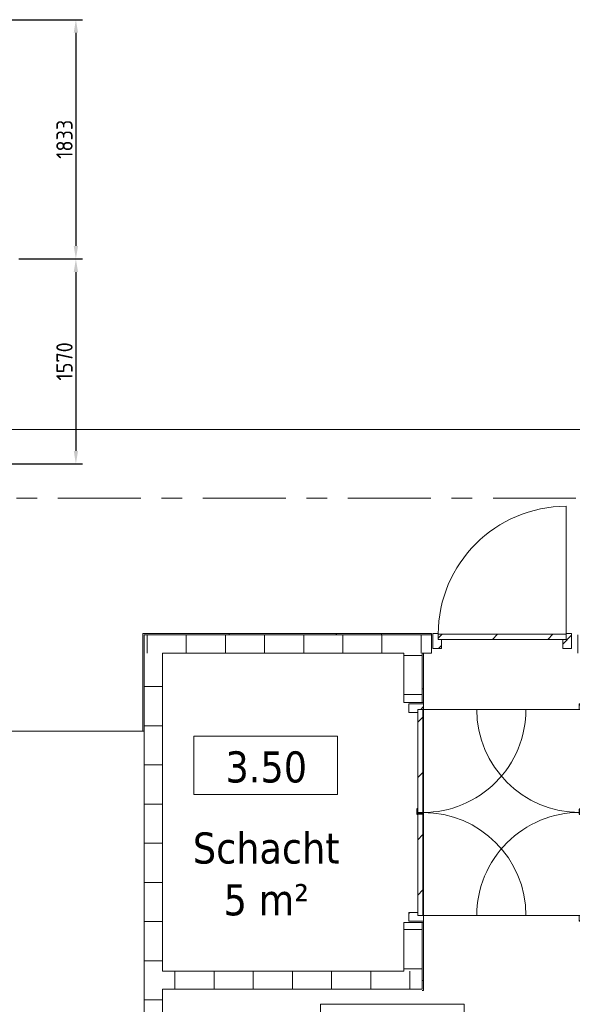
# Model space of a CAD drawing. Extents: x 3165 to 57695, y -7842 to 39081.
# Tile 109 of 248: x 27319 to 31554, y 20951 to 28494. Entities that reach past the tile are written whole.
import ezdxf

# ---------------------------------------------------------------- set-up
doc = ezdxf.new("R2010")
doc.units = 0
doc.header["$LTSCALE"] = 50
doc.header["$PDSIZE"] = -5
doc.linetypes.add('Onderlegger 3e verdieping$0$stramien', pattern=[22.225, 12.7, -3.175, 3.175, -3.175])
doc.layers.get('0').update_dxf_attribs({"linetype": 'CONTINUOUS'})
doc.layers.get('DEFPOINTS').update_dxf_attribs({"linetype": 'CONTINUOUS'})
doc.layers.add('AS-M38--_F123--_Wandlengte', color=1, linetype='CONTINUOUS')
for name, color, linetype, lineweight in [('Onderlegger 3e verdieping$0$A-AREA-IDEN', 8, 'CONTINUOUS', 18), ('Onderlegger 3e verdieping$0$A-DOOR', 8, 'CONTINUOUS', 25), ('Onderlegger 3e verdieping$0$A-FLOR-OTLN', 8, 'CONTINUOUS', 18), ('Onderlegger 3e verdieping$0$A-GENM', 8, 'CONTINUOUS', 18), ('Onderlegger 3e verdieping$0$A-WALL-PATT', 8, 'CONTINUOUS', 50), ('Onderlegger 3e verdieping$0$I-WALL', 8, 'CONTINUOUS', 25), ('Onderlegger 3e verdieping$0$S-GRID', 8, 'CONTINUOUS', 18)]:
    doc.layers.add(name, color=color, linetype=linetype, lineweight=lineweight)
doc.styles.add('Onderlegger 3e verdieping$0$Tahoma_1', font='TAHOMA.TTF', dxfattribs={"height": 238.040123})
doc.styles.get("Standard").update_dxf_attribs({"font": 'isocp.shx'})
doc.dimstyles.new('CWall_F2_Wandlengte', dxfattribs={"dimscale": 50, "dimtxt": 2.5, "dimasz": 2, "dimexe": 1, "dimexo": 1, "dimgap": 0.5, "dimtad": 1, "dimdec": 0, "dimdsep": 46, "dimtxsty": 'Standard', "dimcen": 2.5, "dimclrt": 2, "dimadec": 0, "dimazin": 0, "dimtfac": 1, "dimtdec": 0, "dimtix": 1, "dimtmove": 2, "dimatfit": 0, "dimfxl": 0, "dimtolj": 1, "dimtzin": 0, "dimarcsym": 0})
pattern_1 = [(0, (0, 0), (406.4, 101.6), [33.528, -271.272, 33.528, -271.272, -1625.6]), (0, (0, 0), (406.4, 101.6), [-609.6, 33.528, -576.072, 33.528, -271.272, -711.2]), (0, (0, 0), (406.4, 101.6), [-1524, 33.528, -169.672, 33.528, -474.472]), (120, (152.4, 50.8), (-291.18818, 301.15272), [33.528, -271.272, 33.528, -271.272, -1625.6]), (120, (152.4, 50.8), (-291.18818, 301.15272), [-609.6, 33.528, -576.072, 33.528, -271.272, -711.2]), (120, (152.4, 50.8), (-291.18818, 301.15272), [-1524, 33.528, -169.672, 33.528, -474.472]), (240, (203.2, 254), (-115.21182, -402.75272), [33.528, -271.272, 33.528, -271.272, -1625.6]), (240, (203.2, 254), (-115.21182, -402.75272), [-609.6, 33.528, -576.072, 33.528, -271.272, -711.2]), (240, (203.2, 254), (-115.21182, -402.75272), [-1524, 33.528, -169.672, 33.528, -474.472])]

# ---------------------------------------------------------------- blocks, each defined once
blk = doc.blocks.new('Onderlegger 3e verdieping$0$32_KA_hout_67_114_dubb_deur - H1530-8095868-Plotview 3e Verdieping - schaal 1 op 100')
at = {"layer": 'Onderlegger 3e verdieping$0$A-DOOR', "lineweight": 18}
h = blk.add_hatch(dxfattribs=at)
h.set_pattern_fill('FP_108', color=256, style=0, pattern_type=2)
h.set_pattern_definition([(315, (-22402.82, 31686.6), (91.9239, 91.9239), [])])
h.paths.add_polyline_path([(-814, 75), (-814, -34), (-747, -34), (-747, 35), (-772, 35), (-772, 80), (-814, 80)], flags=0)
h.paths.add_polyline_path([(783, 35), (783, -34), (850, -34), (850, 80), (808, 80), (808, 35)], flags=0)
for p, q in [((-772, 80), (-814, 80)), ((-814, 80), (-814, -34)), ((-772, 75), (-772, 80)), ((850, 80), (808, 80)), ((808, 80), (808, 75)), ((850, -34), (850, 80)), ((-747, -34), (-747, 35)), ((783, 35), (783, -34)), ((-814, -34), (-747, -34)), ((783, -34), (850, -34))]:
    blk.add_line(p, q, dxfattribs=at)
at = {"layer": 'Onderlegger 3e verdieping$0$A-DOOR'}
for p, q in [((4.6, 79.3), (4.6, 75)), ((44.6, 79.3), (4.6, 79.3)), ((44.6, 75), (44.6, 79.3)), ((4.6, 34.3), (-9.4, 34.3)), ((-9.4, 34.3), (-9.4, 29.3)), ((-9.4, 29.3), (30.6, 29.3)), ((25.6, 34.3), (9.6, 34.3)), ((18, 74.3), (25.6, 74.3)), ((25.6, 74.3), (25.6, 34.3)), ((30.6, 29.3), (30.6, 35))]:
    blk.add_line(p, q, dxfattribs=at)
at = {"layer": 'Onderlegger 3e verdieping$0$A-GENM'}
for p, q in [((-772, 75), (-772, 865)), ((808, 75), (808, 865))]:
    blk.add_line(p, q, dxfattribs=at)
for centre, start, end in [((-772, 75), 360, 90), ((808, 75), 90, 180)]:
    blk.add_arc(centre, 790, start, end, dxfattribs=at)
blk = doc.blocks.new('Onderlegger 3e verdieping$0$32_KA_hout_67_114_dubb_deur - H1530-V100-Plotview 3e Verdieping - schaal 1 op 100')
at = {"layer": 'Onderlegger 3e verdieping$0$A-DOOR', "lineweight": 18}
h = blk.add_hatch(dxfattribs=at)
h.set_pattern_fill('FP_223', color=256, style=0, pattern_type=2)
h.set_pattern_definition([(135, (22438.82, -30333.6), (-91.9239, -91.9239), [])])
h.paths.add_polyline_path([(850, -22.6), (850, 80), (808, 80), (808, 35), (783, 35), (783, -34), (850, -34)], flags=0)
h.paths.add_polyline_path([(-747, 35), (-772, 35), (-772, 80), (-814, 80), (-814, -34), (-747, -34), (-747, -22.6)], flags=0)
for p, q in [((-772, 80), (-814, 80)), ((-814, 80), (-814, -34)), ((-772, 75), (-772, 80)), ((850, 80), (808, 80)), ((808, 80), (808, 75)), ((850, -34), (850, 80)), ((-747, -34), (-747, 35)), ((783, 35), (783, -34)), ((-814, -34), (-747, -34)), ((783, -34), (850, -34))]:
    blk.add_line(p, q, dxfattribs=at)
at = {"layer": 'Onderlegger 3e verdieping$0$A-DOOR'}
for p, q in [((4.6, 79.3), (4.6, 75)), ((44.6, 79.3), (4.6, 79.3)), ((44.6, 75), (44.6, 79.3)), ((4.6, 34.3), (-9.4, 34.3)), ((-9.4, 34.3), (-9.4, 29.3)), ((-9.4, 29.3), (30.6, 29.3)), ((25.6, 34.3), (9.6, 34.3)), ((18, 74.3), (25.6, 74.3)), ((25.6, 74.3), (25.6, 34.3)), ((30.6, 29.3), (30.6, 35))]:
    blk.add_line(p, q, dxfattribs=at)
at = {"layer": 'Onderlegger 3e verdieping$0$A-GENM'}
for p, q in [((-772, 75), (-772, 865)), ((808, 75), (808, 865))]:
    blk.add_line(p, q, dxfattribs=at)
for centre, start, end in [((-772, 75), 360, 90), ((808, 75), 90, 180)]:
    blk.add_arc(centre, 790, start, end, dxfattribs=at)
blk = doc.blocks.new('Onderlegger 3e verdieping$0$32_KA_binnendeur_hout - 32_KA_binnendeur_hout-V101-Plotview 3e Verdieping - schaal 1 op 100')
at = {"layer": 'Onderlegger 3e verdieping$0$A-DOOR', "lineweight": 18}
h = blk.add_hatch(dxfattribs=at)
h.set_pattern_fill('FP_224', color=256, style=0, pattern_type=2)
h.set_pattern_definition([(135, (22815.82, -30408.6), (-212.132, -212.132), [])])
h.paths.add_polyline_path([(395, -40), (395, 0), (-395, 0), (-395, -40), (393.1, -40)], flags=0)
for p, q in [((395, 0), (-395, 0)), ((-395, 0), (-395, -40)), ((395, -40), (395, 0)), ((-395, -40), (395, -40))]:
    blk.add_line(p, q, dxfattribs=at)
blk = doc.blocks.new('Onderlegger 3e verdieping$0$32_KA_binnendeur_hout - 32_KA_binnendeur_hout-V102-Plotview 3e Verdieping - schaal 1 op 100')
at = {"layer": 'Onderlegger 3e verdieping$0$A-DOOR', "lineweight": 18}
h = blk.add_hatch(dxfattribs=at)
h.set_pattern_fill('FP_225', color=256, style=0, pattern_type=2)
h.set_pattern_definition([(135, (22019.5, -30408.6), (-212.132, -212.132), [])])
h.paths.add_polyline_path([(388.7, 0), (-388.7, 0), (-388.7, -40), (388.7, -40)], flags=0)
for p, q in [((388.7, 0), (-388.7, 0)), ((-388.7, 0), (-388.7, -40)), ((388.7, -40), (388.7, 0)), ((-388.7, -40), (388.7, -40))]:
    blk.add_line(p, q, dxfattribs=at)
blk = doc.blocks.new('Onderlegger 3e verdieping$0$32_KA_hout_67-114-enkele_deur - H930-8118354-Plotview 3e Verdieping - schaal 1 op 100')
at = {"layer": 'Onderlegger 3e verdieping$0$A-GENM'}
h = blk.add_hatch(dxfattribs=at)
h.set_pattern_fill('FP_245', color=256, style=0, pattern_type=2)
h.set_pattern_definition([(45, (-31016.6, -23711.2), (-91.9239, 91.9239), [])])
h.paths.add_polyline_path([(-490.1, -34), (-465.1, -34), (-465.1, 35), (-490.1, 35), (-490.1, 80), (-532.1, 80), (-532.1, -34)], flags=0)
h.paths.add_polyline_path([(531.9, -34), (531.9, 80), (489.9, 80), (489.9, 35), (464.9, 35), (464.9, -34), (489.9, -34)], flags=0)
at = {"layer": 'Onderlegger 3e verdieping$0$A-DOOR', "lineweight": 18}
for p, q in [((-490.1, 80), (-532.1, 80)), ((-532.1, 80), (-532.1, -34)), ((-490.1, 75), (-490.1, 80)), ((531.9, 80), (489.9, 80)), ((489.9, 80), (489.9, 75)), ((531.9, -34), (531.9, 80)), ((-465.1, -34), (-465.1, 35)), ((464.9, 35), (464.9, -34)), ((-532.1, -34), (-465.1, -34)), ((464.9, -34), (531.9, -34))]:
    blk.add_line(p, q, dxfattribs=at)
at = {"layer": 'Onderlegger 3e verdieping$0$A-GENM'}
blk.add_line((489.9, 75), (489.9, 1055), dxfattribs=at)
blk.add_arc((489.9, 75), 980, 90, 180, dxfattribs=at)
blk = doc.blocks.new('Onderlegger 3e verdieping$0$32_KA_binnendeur_hout - 32_KA_binnendeur_hout-6004066-Plotview 3e Verdieping - schaal 1 op 100')
at = {"layer": 'Onderlegger 3e verdieping$0$A-DOOR', "lineweight": 18}
h = blk.add_hatch(dxfattribs=at)
h.set_pattern_fill('FP_246', color=256, style=0, pattern_type=2)
h.set_pattern_definition([(225, (31016.48, 23786.2), (212.132, -212.132), [])])
h.paths.add_polyline_path([(490, 40), (-490, 40), (-490, 0), (490, 0)], flags=0)
for p, q in [((-490, 0), (-490, 40)), ((-490, 40), (490, 40)), ((490, 0), (-490, 0)), ((490, 40), (490, 0))]:
    blk.add_line(p, q, dxfattribs=at)
blk = doc.blocks.new('Onderlegger 3e verdieping$0$00_KU ruimtetag groot - 00_KU ruimtetag groot-3653893-Plotview 3e Verdieping - schaal 1 op 100')
at = {"layer": 'Onderlegger 3e verdieping$0$A-AREA-IDEN'}
for p, q in [((5.5, 2.164), (-5.5, 2.164)), ((-5.5, 2.164), (-5.5, -2.302)), ((5.5, -2.302), (5.5, 2.164)), ((-5.5, -2.302), (5.5, -2.302))]:
    blk.add_line(p, q, dxfattribs=at)
blk = doc.blocks.new('Onderlegger 3e verdieping')
at = {"layer": 'Onderlegger 3e verdieping$0$A-WALL-PATT', "lineweight": 18}
h = blk.add_hatch(dxfattribs=at)
h.set_pattern_fill('FP_11', color=256, style=0, pattern_type=2)
h.set_pattern_definition(pattern_1)
h.paths.add_polyline_path([(31916.6, 23781.2), (31916.6, 23791.2), (31558.6, 23791.2), (31558.6, 23781.2)], flags=0)
h.paths.add_polyline_path([(30311, 23781.2), (30474.6, 23781.2), (30474.6, 23791.2), (28273.3, 23791.2), (28273.3, 23781.2)], flags=0)
h = blk.add_hatch(dxfattribs=at)
h.set_pattern_fill('FP_105', color=256, angle=90, style=0, pattern_type=2)
h.set_pattern_definition([(270, (30094.93, 23781.2), (300, -8e-13), [])])
h.paths.add_polyline_path([(31616.6, 23641.2), (31916.6, 23641.2), (31916.6, 23781.2), (31558.6, 23781.2), (31558.6, 23641.2)], flags=0)
h.paths.add_polyline_path([(28413.3, 23641.2), (30474.6, 23641.2), (30474.6, 23781.2), (28273.3, 23781.2), (28273.3, 23641.2)], flags=0)
h = blk.add_hatch(dxfattribs=at)
h.set_pattern_fill('FP_106', color=256, angle=90, style=0, pattern_type=2)
h.set_pattern_definition([(180, (28413.26, 21584.7), (-6e-13, -300), [])])
h.paths.add_polyline_path([(28273.3, 19528.2), (28413.3, 19528.2), (28413.3, 23641.2), (28273.3, 23641.2), (28273.3, 19824.4)], flags=0)
h = blk.add_hatch(dxfattribs=at)
h.set_pattern_fill('FP_104', color=256, angle=90, style=0, pattern_type=2)
h.set_pattern_definition([(180, (30403.6, 22423.7), (-6e-13, -300), [])])
h.paths.add_polyline_path([(30311, 21206.2), (30403.6, 21206.2), (30403.6, 21578.8), (30263.6, 21578.8), (30263.6, 21206.2)], flags=0)
h.paths.add_polyline_path([(30311, 23262.8), (30403.6, 23262.8), (30403.6, 23641.2), (30263.6, 23641.2), (30263.6, 23262.8)], flags=0)
h = blk.add_hatch(dxfattribs=at)
h.set_pattern_fill('FP_11', color=256, style=0, pattern_type=2)
h.set_pattern_definition(pattern_1)
h.paths.add_polyline_path([(30413.6, 21056.2), (30413.6, 21578.8), (30403.6, 21578.8), (30403.6, 21056.2)], flags=0)
h.paths.add_polyline_path([(30413.6, 23262.8), (30413.6, 23641.2), (30403.6, 23641.2), (30403.6, 23262.8)], flags=0)
h = blk.add_hatch(dxfattribs=at)
h.set_pattern_fill('FP_109', color=256, angle=90, style=0, pattern_type=2)
h.set_pattern_definition([(90, (29408.43, 21066.2), (-300, -7e-13), [])])
h.paths.add_polyline_path([(30403.6, 21066.2), (30403.6, 21206.2), (28413.3, 21206.2), (28413.3, 21066.2), (30311, 21066.2)], flags=0)
at = {"layer": 'Onderlegger 3e verdieping$0$A-FLOR-OTLN'}
for p, q in [((26516.6, 25355.2), (43303.6, 25355.2)), ((28273.3, 23791.2), (28263.3, 23791.2)), ((28263.3, 23791.2), (28263.3, 23043)), ((30413.6, 23252.8), (30413.6, 23262.8)), ((30413.6, 21630.8), (30413.6, 23210.8)), ((22957.5, 23043), (28273.3, 23043)), ((30413.6, 21578.8), (30413.6, 21588.8))]:
    blk.add_line(p, q, dxfattribs=at)
at = {"layer": 'Onderlegger 3e verdieping$0$I-WALL', "lineweight": 18}
for p, q in [((30474.6, 23791.2), (28273.3, 23791.2)), ((30474.6, 23781.2), (28273.3, 23781.2)), ((28273.3, 23781.2), (28273.3, 19528.2)), ((30474.6, 23641.2), (30474.6, 23791.2)), ((28413.3, 23641.2), (30263.6, 23641.2)), ((28413.3, 21206.2), (28413.3, 23641.2)), ((30263.6, 23641.2), (30263.6, 23262.8)), ((30403.6, 23262.8), (30403.6, 23641.2)), ((30474.6, 23641.2), (30403.6, 23641.2)), ((30413.6, 23262.8), (30413.6, 23641.2)), ((30263.6, 23262.8), (30413.6, 23262.8)), ((30413.6, 21578.8), (30263.6, 21578.8)), ((30263.6, 21578.8), (30263.6, 21206.2)), ((30403.6, 21578.8), (30403.6, 21066.2)), ((30413.6, 21056.2), (30413.6, 21578.8)), ((30263.6, 21206.2), (28413.3, 21206.2)), ((28413.3, 19528.2), (28413.3, 21066.2)), ((28413.3, 21066.2), (30403.6, 21066.2)), ((30403.6, 21056.2), (30413.6, 21056.2))]:
    blk.add_line(p, q, dxfattribs=at)
at = {"layer": 'Onderlegger 3e verdieping$0$S-GRID', "linetype": 'Onderlegger 3e verdieping$0$stramien'}
blk.add_line((3164.6, 24828.2), (56107.8, 24828.2), dxfattribs=at)
at = {"layer": 'Onderlegger 3e verdieping$0$A-AREA-IDEN', "xscale": 99.99999999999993, "yscale": 99.99999999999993, "zscale": 99.99999999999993}
for p in [(29203.9, 22789.6), (30174.4, 20737.1)]:
    blk.add_blockref('Onderlegger 3e verdieping$0$00_KU ruimtetag groot - 00_KU ruimtetag groot-3653893-Plotview 3e Verdieping - schaal 1 op 100', p, dxfattribs=at)
at = {"layer": 'Onderlegger 3e verdieping$0$A-DOOR'}
blk.add_blockref('Onderlegger 3e verdieping$0$32_KA_hout_67-114-enkele_deur - H930-8118354-Plotview 3e Verdieping - schaal 1 op 100', (31016.6, 23711.2), dxfattribs=at)
for name, p, rotation in [('Onderlegger 3e verdieping$0$32_KA_binnendeur_hout - 32_KA_binnendeur_hout-6004066-Plotview 3e Verdieping - schaal 1 op 100', (31016.5, 23786.2), 180), ('Onderlegger 3e verdieping$0$32_KA_hout_67_114_dubb_deur - H1530-V100-Plotview 3e Verdieping - schaal 1 op 100', (30333.6, 22438.8), 270.0000000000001), ('Onderlegger 3e verdieping$0$32_KA_hout_67_114_dubb_deur - H1530-8095868-Plotview 3e Verdieping - schaal 1 op 100', (31686.6, 22402.8), 89.9999999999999), ('Onderlegger 3e verdieping$0$32_KA_binnendeur_hout - 32_KA_binnendeur_hout-V101-Plotview 3e Verdieping - schaal 1 op 100', (30408.6, 22815.8), 270.0000000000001), ('Onderlegger 3e verdieping$0$32_KA_binnendeur_hout - 32_KA_binnendeur_hout-V102-Plotview 3e Verdieping - schaal 1 op 100', (30408.6, 22019.5), 270.0000000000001)]:
    blk.add_blockref(name, p, dxfattribs=dict(at, rotation=rotation))
at = {"layer": 'Onderlegger 3e verdieping$0$A-AREA-IDEN', "char_height": 238.04, "attachment_point": 2, "line_spacing_factor": 1.000232, "style": 'Onderlegger 3e verdieping$0$Tahoma_1'}
for s, insert, width in [('3.50', (29208.4, 22888.9), 768), ('Schacht\\P5 m²', (29208.4, 22267.8), 1356)]:
    blk.add_mtext(s, dxfattribs=dict(at, insert=insert, width=width))
blk = doc.blocks.new('*D474')
at = {"layer": 'AS-M38--_F123--_Wandlengte', "color": 0, "lineweight": -2}
for p, q in [((27244.2, 28494.2), (27799.6, 28494.2)), ((27749.6, 28394.2), (27749.6, 26761.2)), ((27311.5, 26661.2), (27799.6, 26661.2))]:
    blk.add_line(p, q, dxfattribs=at)
at = {"layer": 'AS-M38--_F123--_Wandlengte', "color": 0}
for points in [[(27733, 28394.2), (27766.3, 28394.2), (27749.6, 28494.2)], [(27733, 26761.2), (27766.3, 26761.2), (27749.6, 26661.2)]]:
    blk.add_solid(points, dxfattribs=at)
at = {"layer": 'DEFPOINTS', "color": 0}
for p in [(27194.2, 28494.2), (27261.5, 26661.2), (27749.6, 26661.2)]:
    blk.add_point(p, dxfattribs=at)
at = {"layer": 'AS-M38--_F123--_Wandlengte', "color": 2, "insert": (27662.1, 27577.7), "char_height": 125, "attachment_point": 5, "rotation": 90}
blk.add_mtext('\\A1;1833', dxfattribs=at)
blk = doc.blocks.new('*D475')
at = {"layer": 'AS-M38--_F123--_Wandlengte', "color": 0, "lineweight": -2}
for p, q in [((27311.5, 26661.2), (27799.6, 26661.2)), ((27749.6, 26561.2), (27749.6, 25191.2)), ((27137.7, 25091.2), (27799.6, 25091.2))]:
    blk.add_line(p, q, dxfattribs=at)
at = {"layer": 'AS-M38--_F123--_Wandlengte', "color": 0}
for points in [[(27733, 26561.2), (27766.3, 26561.2), (27749.6, 26661.2)], [(27733, 25191.2), (27766.3, 25191.2), (27749.6, 25091.2)]]:
    blk.add_solid(points, dxfattribs=at)
at = {"layer": 'DEFPOINTS', "color": 0}
for p in [(27261.5, 26661.2), (27087.7, 25091.2), (27749.6, 25091.2)]:
    blk.add_point(p, dxfattribs=at)
at = {"layer": 'AS-M38--_F123--_Wandlengte', "color": 2, "insert": (27662.1, 25876.2), "char_height": 125, "attachment_point": 5, "rotation": 90}
blk.add_mtext('\\A1;1570', dxfattribs=at)

msp = doc.modelspace()

# ---------------------------------------------------------------- block references
msp.add_blockref('Onderlegger 3e verdieping', (0, 0))

# ---------------------------------------------------------------- dimensions: what is measured, and where the dimension line sits
at = {"layer": 'AS-M38--_F123--_Wandlengte'}
for base, p1, p2, picture, middle in [((27749.6, 26661.2), (27194.2, 28494.2), (27261.5, 26661.2), '*D474', (27662.1, 27577.7)), ((27749.6, 25091.2), (27261.5, 26661.2), (27087.7, 25091.2), '*D475', (27662.1, 25876.2))]:
    dim = msp.add_linear_dim(base=base, p1=p1, p2=p2, angle=90, dimstyle='CWall_F2_Wandlengte', dxfattribs=at)
    dim.commit()
    dim.dimension.update_dxf_attribs({"geometry": picture, "text_midpoint": middle})

doc.saveas('drawing.dxf')
